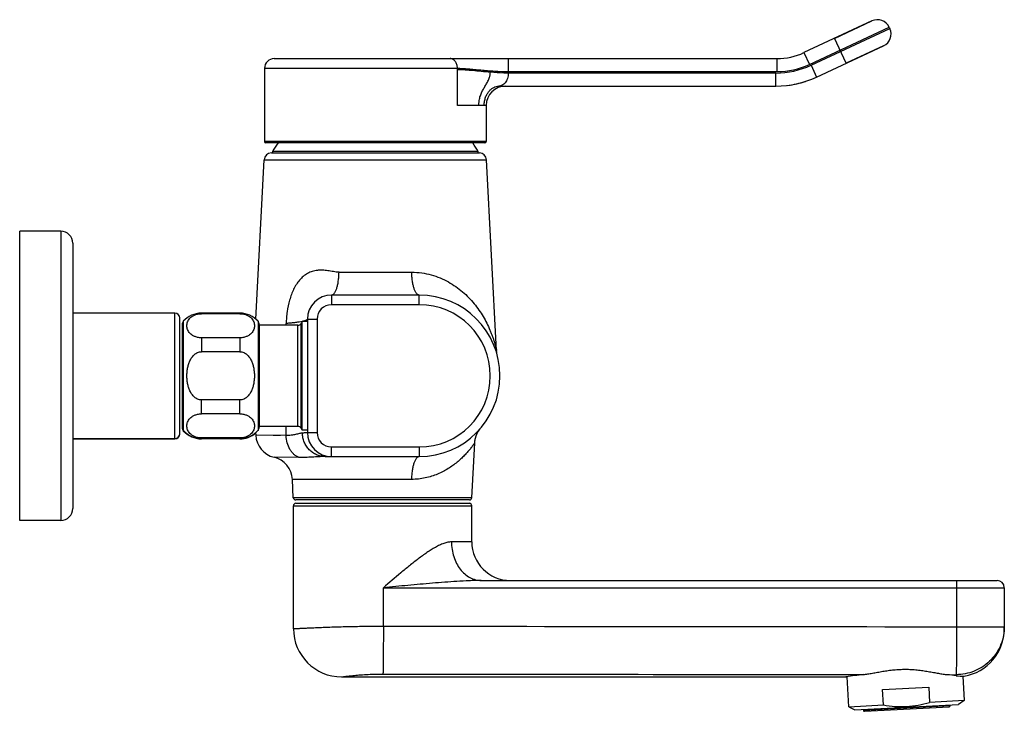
# Model space of a CAD drawing. Header units: millimetres. Extents: x 40 to 513, y 11 to 378.
# Tile 6 of 6: x 309 to 513, y 235 to 378. Entities that reach past the tile are written whole.
import ezdxf

# ---------------------------------------------------------------- set-up
doc = ezdxf.new("R2010")
doc.units = ezdxf.units.MM
doc.header["$LTSCALE"] = 32.67
doc.layers.get('0').update_dxf_attribs({"linetype": 'CONTINUOUS'})

msp = doc.modelspace()

# ---------------------------------------------------------------- linework, layer by layer
at = {"color": 7, "linetype": 'CONTINUOUS'}
for p, q in [((485.96, 378.19), (471.87, 371.62)), ((478.24, 374.58), (485.99, 378.2)), ((485.98, 378.2), (485.96, 378.19)), ((489.58, 376.89), (489.7, 376.62)), ((474.5, 366.55), (488.4, 373.03)), ((488.37, 373.02), (480.65, 369.42)), ((488.39, 373.03), (488.37, 373.02)), ((361.96, 370.38), (466.29, 370.38)), ((359.96, 368.38), (359.96, 353.18)), ((408.57, 364.68), (466.05, 364.68)), ((405.96, 360.68), (405.96, 353.18)), ((405.66, 352.88), (360.26, 352.88)), ((358.15, 316.34), (359.88, 349.41)), ((361.38, 350.83), (404.53, 350.83)), ((408.11, 309.82), (406.03, 349.41)), ((309.16, 274.58), (309.16, 334.58)), ((317.66, 334.58), (309.16, 334.58)), ((320.16, 332.08), (320.16, 277.08)), ((392.06, 321.33), (373.86, 321.33)), ((341.36, 317.58), (320.16, 317.58)), ((354.86, 317.58), (346.86, 317.58)), ((354.86, 317.47), (346.86, 317.47)), ((342.36, 292.5), (342.36, 316.58)), ((342.86, 315.22), (342.86, 293.85)), ((358.86, 315.22), (358.86, 293.93)), ((366.89, 315.06), (358.86, 315.06)), ((367.8, 315.83), (367.59, 315.46)), ((367.8, 293.33), (367.8, 315.83)), ((368.86, 315.83), (367.8, 315.83)), ((368.86, 316.33), (368.86, 292.83)), ((354.86, 312.47), (346.86, 312.47)), ((354.86, 309.58), (346.86, 309.58)), ((354.86, 299.58), (346.86, 299.58)), ((354.86, 296.69), (346.86, 296.69)), ((358.1, 292.78), (358.13, 292.28)), ((366.89, 294.1), (358.86, 294.1)), ((367.8, 293.33), (367.59, 293.7)), ((368.86, 293.33), (367.8, 293.33)), ((404.68, 293.56), (404.7, 293.59)), ((404.7, 293.59), (404.72, 293.62)), ((404.72, 293.62), (404.74, 293.63)), ((404.74, 293.63), (404.75, 293.65)), ((404.75, 293.65), (404.76, 293.66)), ((320.16, 291.58), (341.36, 291.58)), ((320.16, 291.5), (341.36, 291.5)), ((354.86, 291.69), (346.86, 291.69)), ((354.86, 291.58), (346.86, 291.58)), ((354.86, 291.5), (346.86, 291.5)), ((372.51, 287.83), (392.06, 287.83)), ((365.93, 279.3), (365.73, 283.09)), ((402.48, 278.83), (366.43, 278.83)), ((366.46, 278.13), (402.46, 278.13)), ((365.96, 252.13), (365.96, 277.63)), ((402.96, 270.13), (402.96, 277.63)), ((317.66, 274.58), (309.16, 274.58)), ((404.93, 262.13), (511.96, 262.13)), ((513.46, 260.63), (513.46, 252.13)), ((375.96, 242.13), (480.61, 242.13)), ((481.18, 235.94), (480.86, 242.17)), ((504.88, 242.27), (505.15, 237.2)), ((488.21, 239.49), (497.79, 239.99)), ((488.38, 236.32), (488.21, 239.49)), ((497.79, 239.99), (497.96, 236.82)), ((505.15, 237.2), (497.96, 236.82)), ((505.15, 237.2), (503.94, 236.41)), ((481.18, 235.94), (488.38, 236.32)), ((481.18, 235.94), (482.47, 235.29)), ((482.47, 235.29), (503.94, 236.41)), ((484.22, 235.38), (484.23, 235.18)), ((484.44, 234.99), (502.01, 235.91)), ((502.2, 236.12), (502.19, 236.32))]:
    msp.add_line(p, q, dxfattribs=at)
at = {"color": 9, "linetype": 'CONTINUOUS'}
for p, q in [((473.01, 369.17), (489.58, 376.89)), ((473.36, 369), (489.7, 376.62)), ((480.65, 369.42), (478.24, 374.59)), ((410.57, 367.68), (410.57, 370.38)), ((466.29, 370.38), (466.29, 367.68)), ((471.87, 371.62), (473.01, 369.17)), ((359.96, 368.38), (399.98, 368.38)), ((399.98, 368.08), (399.98, 368.38)), ((399.98, 360.68), (399.98, 368.08)), ((473.36, 369), (474.5, 366.55)), ((466.05, 367.38), (410.53, 367.38)), ((410.57, 367.68), (466.29, 367.68)), ((466.05, 364.68), (466.05, 367.38)), ((405.96, 360.68), (399.98, 360.68)), ((405.96, 353.18), (359.96, 353.18)), ((359.88, 349.41), (406.03, 349.41)), ((404.28, 351.13), (361.63, 351.13)), ((317.66, 334.58), (317.66, 274.58)), ((375.41, 326.07), (390.5, 326.07)), ((373.86, 321.33), (373.86, 319.33)), ((392.06, 319.33), (392.06, 321.33)), ((392.06, 319.33), (373.86, 319.33)), ((341.36, 291.5), (341.36, 317.58)), ((346.86, 317.58), (346.86, 317.47)), ((354.86, 317.58), (354.86, 317.47)), ((343.11, 315.89), (343.11, 293.19)), ((358.61, 315.89), (358.61, 293.27)), ((364.44, 315.06), (364.45, 315.43)), ((366.89, 294.1), (366.89, 315.06)), ((367.59, 293.7), (367.59, 315.46)), ((368.86, 316.33), (370.86, 316.33)), ((370.86, 316.33), (370.86, 292.83)), ((346.86, 312.47), (346.86, 309.58)), ((354.86, 312.47), (354.86, 309.58)), ((346.86, 296.69), (346.86, 299.58)), ((354.86, 296.69), (354.86, 299.58)), ((364.46, 292.18), (358.13, 292.28)), ((361.77, 292.23), (358.13, 292.28)), ((363.3, 292.2), (361.77, 292.23)), ((364.46, 292.18), (364.43, 294.1)), ((368.86, 292.83), (370.86, 292.83)), ((346.86, 291.5), (346.86, 291.69)), ((354.86, 291.5), (354.86, 291.69)), ((373.86, 287.83), (373.86, 289.83)), ((373.86, 289.83), (392.06, 289.83)), ((392.06, 289.83), (392.06, 287.83)), ((367.11, 287.64), (361.93, 287.69)), ((390.46, 283.09), (365.73, 283.09)), ((402.98, 279.3), (365.93, 279.3)), ((365.96, 277.63), (402.96, 277.63)), ((402.96, 270.13), (398.75, 270.13)), ((384.62, 260.63), (513.46, 260.63)), ((384.62, 252.65), (384.62, 260.63)), ((503.54, 260.63), (503.54, 252.53)), ((503.54, 252.53), (513.46, 252.53)), ((513.45, 252.13), (513.45, 252.12)), ((513.45, 252.13), (513.45, 252.12)), ((501.64, 242.59), (503.46, 242.58)), ((503.46, 242.58), (503.46, 242.37)), ((502.2, 236.12), (484.23, 235.18))]:
    msp.add_line(p, q, dxfattribs=at)
at = {"color": 7, "linetype": 'CONTINUOUS'}
for points in [[(408.26, 308.82), (408.22, 308.99), (408.18, 309.17), (408.15, 309.34), (408.13, 309.52), (408.11, 309.7), (408.11, 309.82)], [(402.98, 279.3), (403.58, 290.7), (403.58, 290.78), (403.59, 290.85), (403.6, 290.92), (403.6, 291), (403.61, 291.07), (403.62, 291.14), (403.63, 291.21), (403.64, 291.28), (403.66, 291.35), (403.67, 291.42), (403.68, 291.48), (403.7, 291.55), (403.71, 291.62), (403.73, 291.68), (403.75, 291.75), (403.77, 291.81), (403.79, 291.88), (403.81, 291.94), (403.83, 292), (403.85, 292.06), (403.87, 292.12), (403.89, 292.18), (403.91, 292.24), (403.94, 292.3), (403.96, 292.36), (403.98, 292.42), (404.01, 292.47), (404.04, 292.53), (404.06, 292.58), (404.09, 292.64), (404.11, 292.69), (404.14, 292.74), (404.17, 292.8), (404.2, 292.85), (404.23, 292.9), (404.25, 292.95), (404.28, 293), (404.31, 293.04), (404.34, 293.09), (404.37, 293.14), (404.4, 293.18), (404.43, 293.22), (404.46, 293.27), (404.49, 293.31), (404.51, 293.34), (404.54, 293.38), (404.56, 293.41), (404.59, 293.44), (404.61, 293.47), (404.63, 293.5), (404.65, 293.52), (404.66, 293.54), (404.68, 293.56)]]:
    msp.add_lwpolyline(points, dxfattribs=at)
for centre, radius, start, end in [((487.13, 375.75), 2.7, 25.0038, 115), ((487.26, 375.48), 2.7, 295, 24.9962), ((361.96, 368.38), 2, 90, 180.0041), ((466.29, 383.59), 13.21, 270.0071, 294.9929), ((466.05, 384.68), 20, 270, 295), ((409.96, 360.68), 4, 90, 179.9998), ((466.04, 384.69), 20.01, 277.1459, 287.8541), ((360.26, 353.18), 0.3, 180, 270), ((382.96, 338.67), 24.7, 144.8821, 149.7054), ((382.96, 338.67), 24.7, 30.2946, 35.1179), ((405.66, 353.18), 0.3, 270, 360), ((361.38, 349.33), 1.5, 90, 177), ((361.8, 351.03), 0.2, 149.7054, 270), ((404.11, 351.03), 0.2, 270, 30.2946), ((404.53, 349.33), 1.5, 3, 90), ((317.66, 332.08), 2.5, 0, 90), ((373.86, 316.33), 5, 90, 180), ((392.06, 304.58), 16.75, 270, 90), ((341.36, 316.58), 1, 0, 90), ((346.86, 312.58), 5, 90, 138.5904), ((354.86, 312.58), 5, 41.4096, 90), ((343.86, 315.22), 1, 138.5904, 180), ((357.86, 315.22), 1, 0, 41.4096), ((366.89, 315.86), 0.8, 270, 330), ((341.36, 292.58), 1, 270, 360), ((341.36, 292.5), 1, 270, 360), ((343.86, 293.93), 1, 180, 221.4096), ((343.86, 293.85), 1, 180, 221.4096), ((346.86, 296.58), 5, 221.4096, 270), ((346.86, 296.5), 5, 221.4096, 270), ((354.86, 296.58), 5, 270, 318.5904), ((354.86, 296.5), 5, 270, 310.5643), ((363.12, 292.54), 5, 183, 256.2123), ((357.86, 293.93), 1, 318.5904, 360), ((366.89, 293.3), 0.8, 30, 90), ((373.86, 292.83), 5, 180, 270), ((360.74, 282.83), 5, 3, 76.2123), ((366.43, 279.33), 0.5, 183, 270), ((366.46, 277.63), 0.5, 90, 180), ((402.46, 277.63), 0.5, 0, 90), ((402.48, 279.33), 0.5, 270, 357), ((317.66, 277.08), 2.5, 270, 360), ((410.96, 270.13), 8, 180, 270), ((511.96, 260.63), 1.5, 0, 90), ((375.96, 252.13), 10, 180, 270), ((503.46, 252.13), 10, 279.6636, 360), ((493.12, 160.96), 82.13, 96.2128, 98.7642), ((492.46, 158.77), 84.31, 82.5037, 83.7467), ((504.95, 253.61), 11.34, 262.4439, 270.9476), ((484.43, 235.19), 0.2, 183, 273), ((502, 236.11), 0.2, 273, 3)]:
    msp.add_arc(centre, radius, start, end, dxfattribs=at)
at = {"color": 9, "linetype": 'CONTINUOUS'}
for centre, radius, start, end in [((466.05, 384.68), 17.3, 270.0016, 294.9984), ((466.29, 383.58), 15.9, 270.0008, 294.9992), ((373.86, 316.33), 3, 90, 180), ((392.06, 304.58), 14.75, 270, 90), ((373.86, 292.83), 3, 180, 270), ((503.57, 252.53), 9.89, 357.6887, 359.9996)]:
    msp.add_arc(centre, radius, start, end, dxfattribs=at)
for points, knots in [([(399.98, 368.38), (399.98, 368.51), (399.96, 368.77), (399.88, 369.14), (399.74, 369.49), (399.56, 369.79), (399.33, 370.05), (399.08, 370.23), (398.79, 370.35), (398.6, 370.38), (398.5, 370.38)], [0, 0, 0, 0, 0.141837, 0.282356, 0.418252, 0.547469, 0.669508, 0.784733, 0.89436, 1, 1, 1, 1]), ([(399.98, 368.38), (400.33, 368.38), (401.08, 368.35), (402.26, 368.26), (403.53, 368.15), (404.86, 368.02), (406.24, 367.9), (408.15, 367.75), (409.6, 367.68), (410.57, 367.68)], [0, 0, 0, 0, 0.099827, 0.212193, 0.333189, 0.459898, 0.59109, 0.725674, 1, 1, 1, 1]), ([(406.83, 367.55), (406.2, 367.6), (404.97, 367.71), (403.45, 367.86), (402.29, 367.96), (401.47, 368.02), (400.71, 368.07), (400.21, 368.08), (399.98, 368.08)], [0, 0, 0, 0, 0.276508, 0.540481, 0.665815, 0.785329, 0.897387, 1, 1, 1, 1]), ([(404.43, 360.68), (404.43, 360.85), (404.44, 361.11), (404.47, 361.45), (404.51, 361.79), (404.59, 362.19), (404.73, 362.64), (404.89, 363.07), (405.13, 363.61), (405.46, 364.23), (405.82, 364.83), (406.1, 365.31), (406.31, 365.69), (406.5, 366.1), (406.64, 366.47), (406.73, 366.79), (406.79, 367.12), (406.82, 367.38), (406.83, 367.55)], [0, 0, 0, 0, 0.07034, 0.105224, 0.139703, 0.206975, 0.271494, 0.333483, 0.393313, 0.508273, 0.620844, 0.677867, 0.736357, 0.797273, 0.861717, 0.895304, 0.929769, 1, 1, 1, 1]), ([(410.53, 367.38), (410.22, 367.38), (408.99, 367.4), (407.75, 367.47), (406.83, 367.55)], [0, 0, 0, 0, 0.252247, 1, 1, 1, 1]), ([(410.53, 367.38), (410.53, 367.18), (410.5, 366.8), (410.37, 366.25), (410.16, 365.77), (409.9, 365.38), (409.6, 365.06), (409.27, 364.84), (408.92, 364.71), (408.68, 364.68), (408.57, 364.68)], [0, 0, 0, 0, 0.16008, 0.313119, 0.454585, 0.583058, 0.699279, 0.805521, 0.904744, 1, 1, 1, 1]), ([(410.57, 367.68), (410.57, 367.65), (410.56, 367.6), (410.55, 367.54), (410.55, 367.49), (410.54, 367.45), (410.54, 367.42), (410.53, 367.39), (410.53, 367.38)], [0, 0, 0, 0, 0.249966, 0.499988, 0.624985, 0.749989, 0.875021, 1, 1, 1, 1]), ([(405.53, 360.68), (405.54, 360.98), (405.59, 361.55), (405.81, 362.36), (406.14, 363.07), (406.54, 363.65), (407, 364.1), (407.5, 364.43), (408.03, 364.63), (408.39, 364.68), (408.57, 364.68)], [0, 0, 0, 0, 0.160964, 0.313615, 0.453768, 0.581319, 0.697273, 0.803895, 0.903724, 1, 1, 1, 1]), ([(375.41, 326.07), (375.21, 326.07), (374.82, 326.1), (374.25, 326.18), (373.68, 326.29), (373.12, 326.38), (372.56, 326.45), (372.01, 326.49), (371.55, 326.5), (371.19, 326.48), (370.83, 326.45), (370.38, 326.38), (369.86, 326.24), (369.36, 326.06), (368.72, 325.75), (367.98, 325.23), (367.2, 324.45), (366.53, 323.54), (365.98, 322.52), (365.52, 321.43), (365.02, 319.9), (364.73, 318.5), (364.57, 317.28), (364.48, 316.46), (364.45, 315.84), (364.45, 315.43)], [0, 0, 0, 0, 0.031808, 0.063322, 0.094538, 0.125429, 0.155973, 0.186158, 0.215985, 0.230773, 0.245485, 0.274716, 0.303738, 0.33265, 0.361573, 0.419836, 0.47932, 0.540413, 0.603117, 0.66726, 0.732568, 0.865529, 0.899105, 0.932738, 1, 1, 1, 1]), ([(373.86, 321.33), (373.91, 321.33), (374.01, 321.35), (374.16, 321.42), (374.3, 321.53), (374.44, 321.69), (374.58, 321.89), (374.75, 322.22), (374.95, 322.73), (375.14, 323.44), (375.28, 324.26), (375.38, 325.14), (375.4, 325.75), (375.41, 326.07)], [0, 0, 0, 0, 0.028473, 0.059166, 0.093817, 0.133532, 0.178901, 0.230151, 0.349964, 0.491048, 0.649693, 0.821147, 1, 1, 1, 1]), ([(390.5, 326.07), (391.2, 326.07), (392.57, 325.97), (394.55, 325.56), (396.4, 324.92), (398.64, 323.83), (401.08, 322.11), (403.11, 320.02), (404.45, 318.24), (405.33, 316.88), (406.09, 315.49), (406.63, 314.32), (407.01, 313.4), (407.27, 312.72), (407.49, 312.06), (407.69, 311.43), (407.83, 310.93), (407.92, 310.57), (407.98, 310.33), (408.03, 310.13), (408.07, 309.99), (408.09, 309.9), (408.1, 309.86), (408.1, 309.83), (408.11, 309.82)], [0, 0, 0, 0, 0.080655, 0.15877, 0.234297, 0.307367, 0.446872, 0.579333, 0.643377, 0.706007, 0.767158, 0.826568, 0.855441, 0.883569, 0.910705, 0.936434, 0.960033, 0.970659, 0.980191, 0.988303, 0.99459, 0.99691, 0.998611, 1, 1, 1, 1]), ([(392.06, 321.33), (392.01, 321.33), (391.9, 321.35), (391.75, 321.42), (391.61, 321.53), (391.47, 321.69), (391.34, 321.89), (391.16, 322.22), (390.96, 322.73), (390.78, 323.44), (390.63, 324.26), (390.54, 325.14), (390.51, 325.75), (390.5, 326.07)], [0, 0, 0, 0, 0.028391, 0.059021, 0.093628, 0.133316, 0.178672, 0.22992, 0.349755, 0.490882, 0.649581, 0.821093, 1, 1, 1, 1]), ([(367.8, 315.86), (367.59, 315.82), (367.12, 315.73), (366.34, 315.62), (365.44, 315.52), (364.79, 315.46), (364.45, 315.43)], [0, 0, 0, 0, 0.191234, 0.422928, 0.693291, 1, 1, 1, 1]), ([(368.86, 316.33), (368.86, 316.31), (368.84, 316.26), (368.78, 316.2), (368.7, 316.14), (368.58, 316.09), (368.43, 316.03), (368.25, 315.97), (368.03, 315.92), (367.88, 315.88), (367.8, 315.86)], [0, 0, 0, 0, 0.051493, 0.116294, 0.201599, 0.310529, 0.444477, 0.603976, 0.789164, 1, 1, 1, 1]), ([(367.81, 292.69), (367.71, 292.69), (367.5, 292.66), (367.17, 292.58), (366.8, 292.49), (366.4, 292.4), (365.96, 292.31), (365.31, 292.21), (364.8, 292.18), (364.46, 292.18)], [0, 0, 0, 0, 0.089054, 0.189687, 0.301213, 0.422755, 0.553623, 0.693473, 1, 1, 1, 1]), ([(367.11, 287.64), (366.93, 287.71), (366.56, 287.89), (366.05, 288.28), (365.61, 288.76), (365.08, 289.53), (364.61, 290.68), (364.47, 291.67), (364.46, 292.18)], [0, 0, 0, 0, 0.108429, 0.221338, 0.339524, 0.463208, 0.724885, 1, 1, 1, 1]), ([(368.86, 292.83), (368.86, 292.83), (368.85, 292.82), (368.84, 292.81), (368.82, 292.8), (368.77, 292.79), (368.7, 292.78), (368.58, 292.76), (368.44, 292.74), (368.26, 292.73), (368.05, 292.71), (367.89, 292.7), (367.81, 292.69)], [0, 0, 0, 0, 0.00895, 0.023115, 0.044122, 0.072439, 0.151568, 0.26102, 0.400794, 0.570734, 0.770595, 1, 1, 1, 1]), ([(372.51, 287.83), (372.21, 287.83), (371.6, 287.89), (370.73, 288.17), (369.92, 288.62), (369.21, 289.23), (368.62, 289.97), (368.18, 290.81), (367.9, 291.73), (367.82, 292.37), (367.81, 292.69)], [0, 0, 0, 0, 0.121227, 0.243029, 0.365895, 0.490143, 0.615881, 0.742999, 0.87119, 1, 1, 1, 1]), ([(403.58, 290.69), (403.58, 290.69), (403.58, 290.68), (403.58, 290.68), (403.57, 290.68), (403.57, 290.68), (403.57, 290.67), (403.56, 290.66), (403.55, 290.65), (403.54, 290.63), (403.52, 290.61), (403.5, 290.58), (403.47, 290.53), (403.42, 290.46), (403.37, 290.39), (403.3, 290.3), (403.24, 290.2), (403.13, 290.06), (402.98, 289.86), (402.78, 289.6), (402.55, 289.32), (402.3, 289.02), (402.02, 288.7), (401.73, 288.37), (401.29, 287.91), (400.69, 287.33), (399.9, 286.64), (399.02, 285.96), (398.05, 285.31), (397, 284.71), (395.85, 284.17), (394.61, 283.72), (393.29, 283.37), (391.9, 283.14), (390.94, 283.09), (390.46, 283.09)], [0, 0, 0, 0, 0.000027, 0.000113, 0.000259, 0.000465, 0.001058, 0.001892, 0.002965, 0.004276, 0.005822, 0.007602, 0.011844, 0.016962, 0.022913, 0.029659, 0.037164, 0.045389, 0.063857, 0.08477, 0.107845, 0.132827, 0.159493, 0.187659, 0.217179, 0.279793, 0.346572, 0.417029, 0.490871, 0.567941, 0.648176, 0.731558, 0.818068, 0.907617, 1, 1, 1, 1]), ([(372.51, 287.83), (372.3, 287.83), (371.86, 287.82), (370.97, 287.77), (369.84, 287.7), (368.48, 287.64), (367.57, 287.63), (367.11, 287.64)], [0, 0, 0, 0, 0.119462, 0.242511, 0.494181, 0.747775, 1, 1, 1, 1]), ([(392.06, 287.83), (392, 287.83), (391.9, 287.81), (391.74, 287.74), (391.6, 287.63), (391.45, 287.47), (391.31, 287.27), (391.13, 286.94), (390.93, 286.42), (390.74, 285.71), (390.59, 284.9), (390.49, 284.02), (390.46, 283.4), (390.46, 283.09)], [0, 0, 0, 0, 0.029124, 0.060401, 0.095521, 0.135581, 0.181176, 0.232546, 0.352324, 0.493082, 0.651182, 0.821937, 1, 1, 1, 1]), ([(398.75, 270.13), (398.49, 270.13), (397.94, 270.06), (397.11, 269.82), (396.26, 269.46), (395.4, 269), (394.52, 268.48), (393.32, 267.69), (391.82, 266.6), (390.03, 265.19), (387.61, 263.2), (385.82, 261.66), (384.62, 260.63)], [0, 0, 0, 0, 0.045789, 0.09561, 0.149226, 0.206085, 0.265609, 0.327291, 0.455526, 0.588343, 0.724095, 1, 1, 1, 1]), ([(398.75, 270.13), (398.75, 269.1), (398.98, 267.55), (399.75, 265.68), (400.51, 264.46), (401.45, 263.46), (402.53, 262.7), (403.7, 262.24), (404.53, 262.13), (404.93, 262.13)], [0, 0, 0, 0, 0.277627, 0.411754, 0.540419, 0.662899, 0.779374, 0.891034, 1, 1, 1, 1]), ([(404.93, 262.13), (404.51, 262.13), (403.67, 262.12), (401.99, 262.06), (399.88, 261.94), (397.34, 261.76), (393.95, 261.49), (389.71, 261.11), (386.32, 260.79), (384.62, 260.63)], [0, 0, 0, 0, 0.061746, 0.12373, 0.248173, 0.373038, 0.498171, 0.748921, 1, 1, 1, 1]), ([(503.53, 262.13), (503.53, 262.13), (503.53, 262.13), (503.53, 262.12), (503.53, 262.11), (503.53, 262.1), (503.53, 262.08), (503.53, 262.06), (503.53, 262.04), (503.54, 262), (503.54, 261.95), (503.54, 261.87), (503.54, 261.78), (503.54, 261.69), (503.54, 261.58), (503.54, 261.42), (503.54, 261.2), (503.54, 260.92), (503.54, 260.73), (503.54, 260.63)], [0, 0, 0, 0, 0.001279, 0.004914, 0.010936, 0.019337, 0.030096, 0.043192, 0.058591, 0.076256, 0.118215, 0.168663, 0.227116, 0.293011, 0.365714, 0.444525, 0.617383, 0.80494, 1, 1, 1, 1]), ([(365.96, 252.13), (365.96, 252.13), (365.96, 252.13), (365.96, 252.13), (365.97, 252.13), (365.98, 252.13), (366.01, 252.13), (366.05, 252.13), (366.1, 252.14), (366.16, 252.14), (366.24, 252.14), (366.35, 252.15), (366.53, 252.16), (366.78, 252.17), (367.06, 252.19), (367.39, 252.21), (367.77, 252.23), (368.34, 252.25), (369.16, 252.29), (370.25, 252.34), (371.47, 252.39), (372.83, 252.44), (374.29, 252.49), (375.86, 252.54), (378.1, 252.59), (381.03, 252.64), (383.41, 252.65), (384.62, 252.65)], [0, 0, 0, 0, 0.000076, 0.000302, 0.00068, 0.001209, 0.00272, 0.004834, 0.007549, 0.010864, 0.014778, 0.019286, 0.030079, 0.043214, 0.058661, 0.076381, 0.09633, 0.118458, 0.169032, 0.227606, 0.293608, 0.366396, 0.44526, 0.529435, 0.618103, 0.80544, 1, 1, 1, 1]), ([(384.62, 252.65), (384.62, 252.05), (384.61, 250.87), (384.61, 249.14), (384.6, 247.53), (384.59, 246.09), (384.58, 244.86), (384.57, 244), (384.55, 243.44), (384.55, 243.13), (384.54, 242.9), (384.53, 242.77), (384.53, 242.72)], [0, 0, 0, 0, 0.181475, 0.357013, 0.52087, 0.667686, 0.792659, 0.8917, 0.930448, 0.961572, 0.984818, 1, 1, 1, 1]), ([(503.54, 252.53), (503.54, 251.92), (503.54, 250.73), (503.53, 248.99), (503.53, 247.37), (503.52, 245.92), (503.51, 244.84), (503.5, 244.1), (503.49, 243.65), (503.48, 243.27), (503.47, 242.97), (503.47, 242.75), (503.46, 242.63), (503.46, 242.58)], [0, 0, 0, 0, 0.183008, 0.359906, 0.524785, 0.672141, 0.797054, 0.849757, 0.895352, 0.933459, 0.963758, 0.985999, 1, 1, 1, 1]), ([(513.45, 252.12), (513.42, 251.49), (513.25, 250.22), (512.63, 248.42), (511.67, 246.76), (510.42, 245.31), (508.91, 244.12), (507.21, 243.25), (505.37, 242.71), (504.09, 242.58), (503.46, 242.58)], [0, 0, 0, 0, 0.124648, 0.249355, 0.374164, 0.499101, 0.624174, 0.74937, 0.87466, 1, 1, 1, 1]), ([(375.96, 242.13), (375.96, 242.13), (375.97, 242.13), (376, 242.13), (376.04, 242.14), (376.11, 242.15), (376.19, 242.16), (376.34, 242.18), (376.56, 242.21), (376.89, 242.25), (377.29, 242.3), (377.76, 242.35), (378.52, 242.43), (379.62, 242.53), (381.11, 242.64), (382.78, 242.71), (383.93, 242.72), (384.53, 242.72)], [0, 0, 0, 0, 0.001075, 0.004293, 0.009648, 0.017143, 0.026777, 0.038545, 0.068456, 0.106816, 0.153525, 0.208452, 0.271396, 0.420101, 0.595897, 0.792364, 1, 1, 1, 1])]:
    msp.add_open_spline(points, degree=3, knots=knots, dxfattribs=at)
at = {"color": 7, "linetype": 'CONTINUOUS'}
for points, knots in [([(346.86, 312.47), (346.59, 312.47), (346.21, 312.51), (345.73, 312.64), (345.32, 312.79), (344.89, 313.03), (344.48, 313.39), (344.19, 313.77), (343.93, 314.28), (343.81, 314.97), (343.93, 315.66), (344.19, 316.17), (344.48, 316.56), (344.89, 316.91), (345.32, 317.15), (345.73, 317.31), (346.21, 317.43), (346.59, 317.47), (346.86, 317.47)], [0, 0, 0, 0, 0.090292, 0.132433, 0.171737, 0.241836, 0.302618, 0.356802, 0.406712, 0.5, 0.593288, 0.643198, 0.697382, 0.758164, 0.828263, 0.867567, 0.909708, 1, 1, 1, 1]), ([(354.86, 317.47), (355.12, 317.47), (355.5, 317.43), (355.98, 317.31), (356.39, 317.15), (356.83, 316.91), (357.23, 316.56), (357.53, 316.17), (357.78, 315.66), (357.91, 314.97), (357.78, 314.28), (357.53, 313.77), (357.23, 313.39), (356.83, 313.03), (356.39, 312.79), (355.98, 312.64), (355.5, 312.51), (355.12, 312.47), (354.86, 312.47)], [0, 0, 0, 0, 0.090292, 0.132433, 0.171737, 0.241836, 0.302618, 0.356802, 0.406712, 0.5, 0.593288, 0.643198, 0.697382, 0.758164, 0.828262, 0.867567, 0.909708, 1, 1, 1, 1]), ([(343.86, 304.58), (343.86, 304.85), (343.88, 305.38), (343.99, 306.17), (344.18, 306.95), (344.46, 307.7), (344.85, 308.41), (345.29, 308.91), (345.72, 309.24), (346.07, 309.43), (346.46, 309.55), (346.72, 309.58), (346.86, 309.58)], [0, 0, 0, 0, 0.125064, 0.250123, 0.375172, 0.500195, 0.625166, 0.750017, 0.812536, 0.875039, 0.937524, 1, 1, 1, 1]), ([(354.86, 309.58), (354.99, 309.58), (355.26, 309.55), (355.64, 309.43), (355.99, 309.24), (356.42, 308.91), (356.86, 308.41), (357.25, 307.7), (357.53, 306.95), (357.72, 306.17), (357.83, 305.38), (357.86, 304.85), (357.86, 304.58)], [0, 0, 0, 0, 0.062476, 0.124961, 0.187464, 0.249983, 0.374834, 0.499805, 0.624828, 0.749877, 0.874936, 1, 1, 1, 1]), ([(346.86, 299.58), (346.72, 299.58), (346.46, 299.61), (346.07, 299.73), (345.72, 299.92), (345.29, 300.24), (344.85, 300.75), (344.46, 301.45), (344.18, 302.2), (343.99, 302.98), (343.88, 303.78), (343.86, 304.31), (343.86, 304.58)], [0, 0, 0, 0, 0.062476, 0.124961, 0.187464, 0.249983, 0.374834, 0.499805, 0.624828, 0.749877, 0.874936, 1, 1, 1, 1]), ([(357.86, 304.58), (357.86, 304.31), (357.83, 303.78), (357.72, 302.98), (357.53, 302.2), (357.25, 301.45), (356.86, 300.75), (356.42, 300.24), (355.99, 299.92), (355.64, 299.73), (355.26, 299.61), (354.99, 299.58), (354.86, 299.58)], [0, 0, 0, 0, 0.125064, 0.250123, 0.375172, 0.500195, 0.625166, 0.750017, 0.812536, 0.875039, 0.937524, 1, 1, 1, 1]), ([(346.86, 291.69), (346.59, 291.69), (346.21, 291.73), (345.73, 291.85), (345.32, 292.01), (344.89, 292.25), (344.48, 292.6), (344.19, 292.98), (343.93, 293.5), (343.81, 294.19), (343.93, 294.88), (344.19, 295.39), (344.48, 295.77), (344.89, 296.12), (345.32, 296.37), (345.73, 296.52), (346.21, 296.65), (346.59, 296.69), (346.86, 296.69)], [0, 0, 0, 0, 0.090292, 0.132433, 0.171737, 0.241836, 0.302618, 0.356802, 0.406712, 0.5, 0.593288, 0.643198, 0.697382, 0.758164, 0.828262, 0.867567, 0.909708, 1, 1, 1, 1]), ([(354.86, 296.69), (355.12, 296.69), (355.5, 296.65), (355.98, 296.52), (356.39, 296.37), (356.83, 296.12), (357.23, 295.77), (357.53, 295.39), (357.78, 294.88), (357.91, 294.19), (357.78, 293.5), (357.53, 292.98), (357.23, 292.6), (356.83, 292.25), (356.39, 292.01), (355.98, 291.85), (355.5, 291.73), (355.12, 291.69), (354.86, 291.69)], [0, 0, 0, 0, 0.090292, 0.132433, 0.171737, 0.241836, 0.302618, 0.356802, 0.406712, 0.5, 0.593288, 0.643198, 0.697382, 0.758164, 0.828262, 0.867567, 0.909708, 1, 1, 1, 1]), ([(484.23, 242.61), (484.54, 242.64), (485.16, 242.73), (486.13, 242.9), (487.16, 243.09), (488.25, 243.29), (489.38, 243.46), (490.55, 243.6), (491.75, 243.69), (492.97, 243.72), (494.18, 243.68), (495.37, 243.59), (496.54, 243.44), (497.66, 243.26), (498.74, 243.07), (499.76, 242.88), (500.72, 242.71), (501.34, 242.62), (501.64, 242.59)], [0, 0, 0, 0, 0.051761, 0.107896, 0.167783, 0.230795, 0.296319, 0.363735, 0.432405, 0.501659, 0.570817, 0.639218, 0.706241, 0.771304, 0.833833, 0.893231, 0.94885, 1, 1, 1, 1]), ([(488.38, 236.32), (489.17, 236.18), (490.77, 235.97), (492.39, 235.95), (493.2, 235.99)], [0, 0, 0, 0, 0.500042, 1, 1, 1, 1]), ([(493.2, 235.99), (494, 236.04), (495.61, 236.22), (497.18, 236.6), (497.96, 236.82)], [0, 0, 0, 0, 0.499958, 1, 1, 1, 1])]:
    msp.add_open_spline(points, degree=3, knots=knots, dxfattribs=at)
at = {"color": 9, "linetype": 'CONTINUOUS'}
for points in [[(384.62, 252.65), (424.26, 252.6), (463.9, 252.57), (503.54, 252.53)], [(384.53, 242.72), (417.76, 242.68), (451, 242.64), (484.23, 242.61)]]:
    msp.add_open_spline(points, degree=3, dxfattribs=at)

doc.saveas('drawing.dxf')
